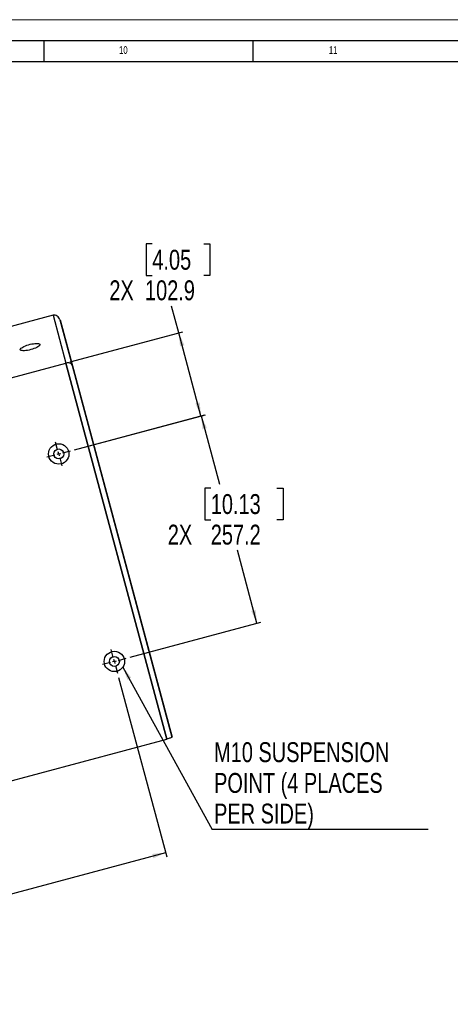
# Model space of a CAD drawing. Header units: millimetres. Extents: x 0 to 4205, y 0 to 2970.
# Tile 29 of 34: x 2348 to 2863, y 1791 to 2970. Entities that reach past the tile are written whole.
import ezdxf

# ---------------------------------------------------------------- set-up
doc = ezdxf.new("R2010")
doc.units = ezdxf.units.MM
doc.header["$LTSCALE"] = 5
doc.layers.add('FORMAT', color=7, linetype='Continuous')
doc.layers.add('SLD-0', color=7, linetype='Continuous')
doc.styles.add('SLDTEXTSTYLE0', font='TXT', dxfattribs={"width": 0.75})
doc.dimstyles.new('SLDDIMSTYLE0', dxfattribs={"dimtxt": 23.8125, "dimasz": 16, "dimexe": 0, "dimexo": 0.0625, "dimgap": 5.953125, "dimtad": 0, "dimtih": 1, "dimtoh": 1, "dimdec": 1, "dimrnd": 1e-09, "dimzin": 12, "dimdsep": 46, "dimtxsty": 'SLDTEXTSTYLE0', "dimsah": 1, "dimcen": 0.09, "dimadec": 0, "dimazin": 3, "dimtfac": 1, "dimtdec": 1, "dimtofl": 0, "dimtmove": 0, "dimatfit": 3, "dimfxl": 1, "dimfrac": 2, "dimtolj": 1, "dimtzin": 12, "dimarcsym": 0})
doc.dimstyles.new('SLDDIMSTYLE4', dxfattribs={"dimtxt": 0.18, "dimasz": 16, "dimexe": 0, "dimexo": 0.0625, "dimgap": 0, "dimtad": 0, "dimtih": 1, "dimtoh": 1, "dimdec": 0, "dimrnd": 1e-09, "dimzin": 0, "dimdsep": 46, "dimtxsty": 'Standard', "dimsah": 1, "dimcen": 0.09, "dimadec": 0, "dimazin": 0, "dimtfac": 16, "dimtdec": 0, "dimtofl": 0, "dimtmove": 0, "dimatfit": 3, "dimfxl": 1, "dimfrac": 2, "dimtolj": 1, "dimtzin": 0, "dimarcsym": 0})

# ---------------------------------------------------------------- blocks, each defined once
blk = doc.blocks.new('_D_29')
at = {"layer": 'SLD-0', "color": 7, "transparency": 16777216}
for p, q in [((2506.8, 2701.6), (2499.6, 2701.6)), ((2499.6, 2701.6), (2499.6, 2663.8)), ((2568.4, 2701.6), (2575.6, 2701.6)), ((2575.6, 2701.6), (2575.6, 2663.8)), ((2499.6, 2663.8), (2506.8, 2663.8)), ((2575.6, 2663.8), (2568.4, 2663.8)), ((2538.4, 2595.1), (2529.8, 2627.2)), ((2408.4, 2560.2), (2543.2, 2596.4)), ((2565, 2495.7), (2538.4, 2595.1)), ((2413.9, 2455.2), (2569.8, 2497))]:
    blk.add_line(p, q, dxfattribs=at)
for points in [[(2538.4, 2595.1), (2539.9, 2578.9), (2545.2, 2580.3)], [(2565, 2495.7), (2563.5, 2511.8), (2558.2, 2510.4)]]:
    blk.add_solid(points, dxfattribs=at)
at = {"layer": 'SLD-0', "color": 7, "transparency": 16777216, "char_height": 23.81, "attachment_point": 1, "style": 'SLDTEXTSTYLE0'}
for s, insert in [('4.05', (2506.8, 2694.5)), ('2X', (2455.4, 2657.9)), ('102.9', (2498, 2657.9))]:
    blk.add_mtext(s, dxfattribs=dict(at, insert=insert))
blk = doc.blocks.new('_D_30')
at = {"layer": 'SLD-0', "color": 7, "transparency": 16777216}
for p, q in [((2413.9, 2455.2), (2570.2, 2497)), ((2565.3, 2495.7), (2587.3, 2413.9)), ((2576.7, 2409.1), (2569.5, 2409.1)), ((2569.5, 2409.1), (2569.5, 2371.3)), ((2655.9, 2409.1), (2663.1, 2409.1)), ((2663.1, 2409.1), (2663.1, 2371.3)), ((2569.5, 2371.3), (2576.7, 2371.3)), ((2663.1, 2371.3), (2655.9, 2371.3)), ((2631.9, 2247.3), (2608.5, 2334.7)), ((2480.4, 2206.7), (2636.7, 2248.6))]:
    blk.add_line(p, q, dxfattribs=at)
for points in [[(2565.3, 2495.7), (2566.8, 2479.6), (2572.1, 2481)], [(2631.9, 2247.3), (2630.4, 2263.5), (2625.1, 2262.1)]]:
    blk.add_solid(points, dxfattribs=at)
at = {"layer": 'SLD-0', "color": 7, "transparency": 16777216, "char_height": 23.81, "attachment_point": 1, "style": 'SLDTEXTSTYLE0'}
for s, insert in [('10.13', (2576.7, 2402)), ('2X', (2525.3, 2365.4)), ('257.2', (2576.7, 2365.4))]:
    blk.add_mtext(s, dxfattribs=dict(at, insert=insert))
blk = doc.blocks.new('_D_31')
at = {"layer": 'SLD-0', "color": 7, "transparency": 16777216}
for p, q in [((2466.5, 2182.6), (2524, 1967.9)), ((1807.1, 2005.9), (1864.6, 1791.2)), ((2522.7, 1972.7), (2295.5, 1911.8)), ((2197, 1925.9), (2189.8, 1925.9)), ((2189.8, 1925.9), (2189.8, 1888)), ((2276.2, 1925.9), (2283.4, 1925.9)), ((2283.4, 1925.9), (2283.4, 1888)), ((2189.8, 1888), (2197, 1888)), ((2283.4, 1888), (2276.2, 1888)), ((1863.3, 1796), (2140.8, 1870.3))]:
    blk.add_line(p, q, dxfattribs=at)
for points in [[(2522.7, 1972.7), (2506.6, 1971.2), (2508, 1965.9)], [(1863.3, 1796), (1879.5, 1797.5), (1878, 1802.8)]]:
    blk.add_solid(points, dxfattribs=at)
at = {"layer": 'SLD-0', "color": 7, "transparency": 16777216, "char_height": 23.81, "attachment_point": 1, "style": 'SLDTEXTSTYLE0'}
for s, insert in [('26.88', (2197, 1918.7)), ('2X', (2145.6, 1882.1)), ('682.7', (2197, 1882.1))]:
    blk.add_mtext(s, dxfattribs=dict(at, insert=insert))
blk = doc.blocks.new('SW_NOTE_0_4')
at = {"layer": 'SLD-0', "color": 0}
blk.add_line((258.4, 0), (0, 0), dxfattribs=at)
at = {"layer": 'SLD-0', "color": 0, "attachment_point": 1, "style": 'SLDTEXTSTYLE0'}
for s, insert, char_height in [('M10 SUSPENSION', (2.3, 104.6), 23.812), ('POINT (4 PLACES', (2.3, 67.8), 23.812), ('PER SIDE)', (2.3, 31.1), 23.81)]:
    blk.add_mtext(s, dxfattribs=dict(at, insert=insert, char_height=char_height))
blk = doc.blocks.new('SW_CENTERMARKSYMBOL_12')
at = {"layer": 'SLD-0', "color": 0}
for p, q in [((-1.3, 4.8), (-3.8, 14.2)), ((0, 0), (-2.4, -0.6)), ((0, 0), (-0.6, 2.4)), ((0, 0), (2.4, 0.6)), ((0, 0), (0.6, -2.4)), ((4.8, 1.3), (14.2, 3.8)), ((-4.8, -1.3), (-14.2, -3.8)), ((1.3, -4.8), (3.8, -14.2))]:
    blk.add_line(p, q, dxfattribs=at)
blk = doc.blocks.new('SW_CENTERMARKSYMBOL_13')
at = {"layer": 'SLD-0', "color": 0}
for p, q in [((-1.3, 4.8), (-3.8, 14.2)), ((0, 0), (-2.4, -0.6)), ((0, 0), (-0.6, 2.4)), ((0, 0), (2.4, 0.6)), ((0, 0), (0.6, -2.4)), ((4.8, 1.3), (14.2, 3.8)), ((-4.8, -1.3), (-14.2, -3.8)), ((1.3, -4.8), (3.8, -14.2))]:
    blk.add_line(p, q, dxfattribs=at)

msp = doc.modelspace()

# ---------------------------------------------------------------- linework, layer by layer
at = {"color": 7, "linetype": 'Continuous', "lineweight": 18}
msp.add_line((0.000021, 2970.00005), (4205.000021, 2970.00005), dxfattribs=at)
at = {"color": 7, "linetype": 'Continuous', "lineweight": 25}
for p, q in [((2388.211872, 2616.081997), (2302.218173, 2593.040054)), ((2388.211872, 2616.081997), (2403.525169, 2558.931998)), ((2396.259399, 2610.582736), (2410.9199, 2555.868999)), ((1673.427026, 2363.30279), (2403.525169, 2558.931998)), ((2403.525169, 2558.931998), (2524.175169, 2108.660065)), ((2524.144584, 2108.77421), (2403.525169, 2558.931998)), ((2410.9199, 2555.868999), (2530.101983, 2111.075409)), ((1794.046441, 1913.145002), (2524.144584, 2108.77421))]:
    msp.add_line(p, q, dxfattribs=at)
at = {"color": 7, "linetype": 'Continuous', "lineweight": 25, "flags": 128}
msp.add_lwpolyline([(2361.355528, 2574.992432), (2359.353531, 2574.502989), (2357.38563, 2574.115311), (2355.508445, 2573.840553), (2353.77597, 2573.686617), (2352.238055, 2573.657933), (2350.938934, 2573.755324), (2349.915985, 2573.975991), (2349.198636, 2574.313584), (2348.807521, 2574.758392), (2348.7539, 2575.297619), (2349.039306, 2575.915751), (2349.65553, 2576.595006), (2350.584849, 2577.315843), (2351.800523, 2578.057525), (2353.267586, 2578.798717), (2354.943827, 2579.518093), (2356.781026, 2580.19496), (2358.726329, 2580.809845), (2360.723771, 2581.345058), (2362.715899, 2581.785204), (2364.645393, 2582.11762), (2366.456749, 2582.332742), (2368.097854, 2582.424382), (2369.5215, 2582.389904), (2370.686733, 2582.2303), (2371.56003, 2581.950161), (2372.116263, 2581.557545), (2372.339437, 2581.06375), (2372.223127, 2580.482978), (2371.770679, 2579.831939), (2370.995113, 2579.129361), (2369.918741, 2578.395458), (2368.572521, 2577.651341), (2366.99519, 2576.918417), (2365.232118, 2576.217771), (2363.33403, 2575.569561), (2361.355528, 2574.992432)], dxfattribs=at)
at = {"color": 7, "linetype": 'Continuous', "lineweight": 25}
for centre, radius in [((2394.831356, 2450.058934), 12.192), ((2394.831356, 2450.058934), 5.9944), ((2461.393144, 2201.64696), 12.192), ((2461.393144, 2201.64696), 5.9944)]:
    msp.add_circle(centre, radius, dxfattribs=at)
for centre, major_axis, ratio, start_param, end_param in [((2390.12577, 2608.939235), (-1.913897, 7.142762), 0.8587194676, 4.7123889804, 6.2831853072), ((2404.786271, 2554.225498), (6.133629, 1.643501), 0.767326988, 0, 1.5707963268)]:
    msp.add_ellipse(centre, major_axis=major_axis, ratio=ratio, start_param=start_param, end_param=end_param, dxfattribs=at)
msp.add_open_spline([(2530.101983, 2111.075409), (2530.057106, 2110.968702), (2529.967346, 2110.755275), (2528.959136, 2110.236224), (2527.432436, 2109.641619), (2525.734324, 2109.091074), (2524.610952, 2108.780532), (2524.175169, 2108.660065)], degree=3, knots=[0, 0, 0, 0, 0.2168375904, 0.433703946, 0.6497253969, 0.8641201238, 1, 1, 1, 1], dxfattribs=at)
at = {"layer": 'FORMAT'}
for p, q in [((75.000021, 2945.00005), (4180.000021, 2945.00005)), ((2377.5, 2920.00005), (2377.5, 2945.00005)), ((2627.5, 2920.00005), (2627.5, 2945.00005)), ((100.000021, 2920.00005), (4155.000021, 2920.00005))]:
    msp.add_line(p, q, dxfattribs=at)
at = {"layer": 'SLD-0', "color": 7}
msp.add_line((2396.549176, 2610.660381), (2530.391764, 2111.153043), dxfattribs=at)

# ---------------------------------------------------------------- block references
for name, p in [('SW_CENTERMARKSYMBOL_12', (2394.831356, 2450.058934)), ('SW_CENTERMARKSYMBOL_13', (2461.393144, 2201.64696)), ('SW_NOTE_0_4', (2578.329327, 2000.326919))]:
    msp.add_blockref(name, p, dxfattribs=at)

# ---------------------------------------------------------------- texts
at = {"layer": 'FORMAT', "char_height": 9.2604167, "attachment_point": 1, "style": 'SLDTEXTSTYLE0'}
for s, insert in [('10', (2466.927083, 2938.340157)), ('11', (2717.96875, 2938.340157))]:
    msp.add_mtext(s, dxfattribs=dict(at, insert=insert))

# ---------------------------------------------------------------- dimensions: what is measured, and where the dimension line sits
at = {"layer": 'SLD-0', "color": 7}
for base, p1, p2, angle, picture, middle in [((2538.375728, 2595.065095), (2409.022738, 2453.861504), (2403.525169, 2558.931997), 285, '_D_29', (2519.14142, 2666.84851)), ((2631.890433, 2247.331571), (2409.022738, 2453.861504), (2475.584526, 2205.44953), 285, '_D_30', (2597.867561, 2374.306656)), ((2522.743546, 1972.684144), (1805.756993, 2010.759505), (2465.195714, 2187.455578), 15, '_D_31', (2218.150858, 1891.068779))]:
    dim = msp.add_linear_dim(base=base, p1=p1, p2=p2, angle=angle, text='2X<>', dimstyle='SLDDIMSTYLE0', dxfattribs=at)
    dim.commit()
    dim.dimension.update_dxf_attribs({"geometry": picture, "text_midpoint": middle, "dimtype": 160})

# ---------------------------------------------------------------- leaders
msp.add_leader([(2471.611167, 2194.99588), (2578.329327, 2000.326919)], dimstyle='SLDDIMSTYLE4', dxfattribs=at)

doc.saveas('drawing.dxf')
